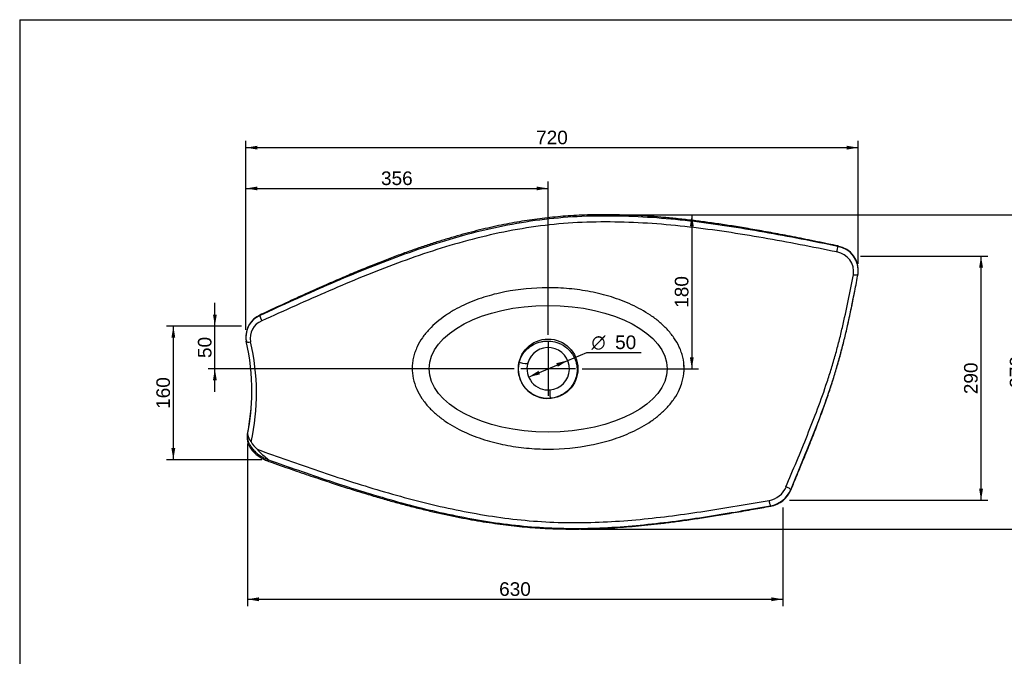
# Model space of a CAD drawing. Header units: millimetres. Extents: x 11 to 285, y 7 to 203.
# Tile 2 of 3: x 11 to 156, y 109 to 203. Entities that reach past the tile are written whole.
import ezdxf
from ezdxf.enums import TextEntityAlignment as Align
from ezdxf.lldxf.tags import DXFTag

# ---------------------------------------------------------------- set-up
doc = ezdxf.new("R2010")
doc.units = ezdxf.units.MM
for name, color, linetype in [('1', 7, 'Continuous'), ('Default', 7, 'Continuous'), ('KONG_70', 7, 'Continuous')]:
    doc.layers.add(name, color=color, linetype=linetype)
doc.styles.add('SEACAD_Arial', font='ARIAL.TTF')
doc.styles.add('SEACAD_Solid_Edge_ANSI1_Symbols', font='semeca1.ttf')
tags = doc.linetypes.add('CENTER2', pattern=[28.575, 19.05, -3.175, 3.175, -3.175]).pattern_tags.tags
tags[10:11] = [DXFTag(74, 4), DXFTag(75, 0), DXFTag(340, '0'), DXFTag(46, 0.0), DXFTag(50, 0.0), DXFTag(44, 0.0), DXFTag(45, 0.0)]
tags[8:9] = [DXFTag(74, 4), DXFTag(75, 0), DXFTag(340, '0'), DXFTag(46, 0.0), DXFTag(50, 0.0), DXFTag(44, 0.0), DXFTag(45, 0.0)]
tags[6:7] = [DXFTag(74, 4), DXFTag(75, 0), DXFTag(340, '0'), DXFTag(46, 0.0), DXFTag(50, 0.0), DXFTag(44, 0.0), DXFTag(45, 0.0)]
tags[4:5] = [DXFTag(74, 4), DXFTag(75, 0), DXFTag(340, '0'), DXFTag(46, 0.0), DXFTag(50, 0.0), DXFTag(44, 0.0), DXFTag(45, 0.0)]
tags = doc.linetypes.add('HIDDEN2', pattern=[4.7625, 3.175, -1.5875]).pattern_tags.tags
tags[6:7] = [DXFTag(74, 4), DXFTag(75, 0), DXFTag(340, '0'), DXFTag(46, 0.0), DXFTag(50, 0.0), DXFTag(44, 0.0), DXFTag(45, 0.0)]
tags[4:5] = [DXFTag(74, 4), DXFTag(75, 0), DXFTag(340, '0'), DXFTag(46, 0.0), DXFTag(50, 0.0), DXFTag(44, 0.0), DXFTag(45, 0.0)]
doc.dimstyles.new('ISO_PALLINATURA', dxfattribs={"dimtxt": 2, "dimasz": 1.7, "dimexe": 1, "dimexo": 1, "dimgap": 1, "dimtad": 1, "dimdec": 0, "dimlfac": 8, "dimtxsty": 'SEACAD_Arial', "dimblk1": '_SE_FILLED', "dimblk2": '_SE_FILLED', "dimsah": 1, "dimcen": 1, "dimadec": 0, "dimazin": 0, "dimtfac": 1, "dimtdec": 0, "dimtmove": 0, "dimatfit": 3, "dimfxl": 1, "dimtolj": 1, "dimarcsym": 0})

# ---------------------------------------------------------------- blocks, each defined once
blk = doc.blocks.new('SEANNOT_GROUP')
at = {"layer": 'Default', "color": 7, "linetype": 'CENTER2'}
for p, q in [((88.6, 155.47), (88.6, 147.47)), ((92.6, 151.47), (84.6, 151.47))]:
    blk.add_line(p, q, dxfattribs=at)
blk = doc.blocks.new('SE')
at = {"layer": 'KONG_70', "color": 7, "linetype": 'Continuous'}
blk.add_line((134.19, 165.46), (134.2, 165.5), dxfattribs=at)
at = {"layer": 'KONG_70', "color": 7, "linetype": 'HIDDEN2'}
blk.add_line((134.19, 165.43), (134.19, 165.46), dxfattribs=at)
blk.add_circle((88.6, 151.47), 4.38, dxfattribs=at)
at = {"layer": 'KONG_70', "color": 7, "linetype": 'Continuous'}
for centre, radius, start, end in [((130.63, 165.98), 3.6, 352.2598, 80.2768), ((130.61, 165.76), 2.93, 351.1876, 81.1842), ((130.63, 165.93), 3.6, 351.851, 80.3997), ((47.57, 156.2), 3.44, 113.5343, 182.3678), ((47.5, 156.18), 3.38, 113.144, 185.969), ((47.5, 155.99), 2.73, 111.9533, 191.7074), ((47.57, 156.2), 3.44, 183.9422, 186.119), ((46.84, 156.12), 2.71, 185.9466, 192.8856), ((12.52, 148.24), 32.5, 359.6259, 12.9461), ((12.51, 147.94), 33.18, 347.4167, 13.0576), ((88.6, 151.47), 3.12, 274.8881, 164.995), ((88.47, 151.38), 4.27, 165.7669, 275.5617), ((88.6, 151.47), 3.12, 164.995, 274.8881), ((10.88, 148.42), 34.13, 348.7476, 359.2573), ((12.52, 148.24), 32.5, 348.6291, 359.6259), ((47.02, 142.35), 2.69, 191.2251, 217.7084), ((48.57, 142.85), 4.26, 210.1486, 229.1644), ((58.52, 151.84), 17.65, 223.8183, 231.2018), ((120.53, 135.37), 3.33, 279.8943, 336.9215), ((120.58, 135.27), 4.04, 280.189, 336.7103), ((120.64, 135.17), 3.98, 280.1158, 336.9063)]:
    blk.add_arc(centre, radius, start, end, dxfattribs=at)
at = {"layer": 'KONG_70', "color": 7, "linetype": 'HIDDEN2'}
blk.add_arc((47.57, 156.2), 3.44, 182.3678, 183.9422, dxfattribs=at)
at = {"layer": 'KONG_70', "color": 7, "linetype": 'Continuous'}
for centre, major_axis, ratio, start_param, end_param in [((131.11, 168.92), (-0.128, -0.612), 0.01054, -3.593104, -3.149951), ((131.11, 168.92), (0.128, 0.612), 0.01054, 4.262785, 5.831674), ((133.58, 165.54), (0.614, -0.116), 0.388051, 4.677451, 6.248581), ((46.46, 158.79), (0.265, -0.566), 0.167757, 3.152487, 3.577887), ((46.46, 158.79), (-0.265, 0.566), 0.167757, 0.436294, 2.004516), ((44.81, 155.64), (0.611, 0.131), 0.334028, 3.106571, 4.682358), ((84.37, 152.6), (1.21, -0.32), 0.143263, 4.718051, 6.283185), ((88.97, 147.11), (0.11, -1.25), 0.065143, 3.141593, 4.695261), ((44.97, 141.64), (0.613, -0.12), 0.718018, 2.97224, 3.141873), ((47.53, 138.5), (0.209, 0.589), 0.156699, 3.13679, 4.00635), ((123.73, 133.85), (0.577, -0.24), 0.253508, 0.343142, 1.915801), ((123.73, 133.85), (-0.577, 0.24), 0.253508, 3.138476, 3.484735), ((121.23, 131.87), (0.111, -0.615), 0.155614, 4.304119, 5.876562), ((121.23, 131.87), (-0.111, 0.615), 0.155614, 2.73497, 3.139912)]:
    blk.add_ellipse(centre, major_axis=major_axis, ratio=ratio, start_param=start_param, end_param=end_param, dxfattribs=at)
at = {"layer": 'KONG_70', "color": 7, "linetype": 'HIDDEN2'}
blk.add_ellipse((88.6, 151.47), major_axis=(-17.5, 0), ratio=0.532618, dxfattribs=at)
at = {"layer": 'KONG_70', "color": 7, "linetype": 'Continuous'}
for points, knots in [([(131.24, 169.55), (130.74, 169.65), (129.26, 169.96), (126.59, 170.5), (123.54, 171.1), (120.72, 171.63), (118.12, 172.08), (115.71, 172.48), (113.47, 172.82), (111.36, 173.11), (109.28, 173.37), (107.22, 173.59), (105.18, 173.78), (103.23, 173.93), (101.35, 174.03), (99.53, 174.1), (97.77, 174.14), (96.05, 174.14), (94.39, 174.11), (92.76, 174.04), (91.18, 173.94), (89.63, 173.81), (88.11, 173.65), (86.61, 173.46), (85.11, 173.24), (83.6, 172.99), (82.06, 172.69), (80.5, 172.37), (78.91, 172), (77.29, 171.59), (75.64, 171.15), (73.95, 170.66), (72.23, 170.13), (70.45, 169.55), (68.63, 168.93), (66.75, 168.25), (64.8, 167.51), (62.77, 166.72), (60.62, 165.84), (58.33, 164.87), (55.86, 163.8), (53.18, 162.61), (50.27, 161.28), (47.84, 160.15), (46.53, 159.53), (46.18, 159.37)], [0, 0, 0, 0, 0.015739, 0.054764, 0.089754, 0.121863, 0.151821, 0.179224, 0.204584, 0.228574, 0.251418, 0.275621, 0.298707, 0.320816, 0.342088, 0.362634, 0.382541, 0.401883, 0.420721, 0.439108, 0.457092, 0.474713, 0.492007, 0.509015, 0.526144, 0.543578, 0.561347, 0.579482, 0.59802, 0.616999, 0.636463, 0.656462, 0.677054, 0.698305, 0.720296, 0.743124, 0.766911, 0.791814, 0.818049, 0.846405, 0.877336, 0.91057, 0.947, 0.988191, 1, 1, 1, 1]), ([(131.23, 169.47), (127.62, 170.22), (124, 170.93), (116.73, 172.21), (113.09, 172.78), (105.75, 173.62), (102.07, 173.89), (96.54, 173.97), (94.7, 173.94), (91.04, 173.75), (89.2, 173.59), (85.56, 173.13), (83.75, 172.82), (80.16, 172.1), (78.38, 171.68), (73.09, 170.26), (69.62, 169.12), (62.79, 166.59), (59.43, 165.21), (52.77, 162.31), (49.47, 160.81), (46.18, 159.29)], [0, 0, 0, 0, 0.125, 0.125, 0.25, 0.25, 0.375, 0.375, 0.4375, 0.4375, 0.5, 0.5, 0.5625, 0.5625, 0.625, 0.625, 0.75, 0.75, 0.875, 0.875, 1, 1, 1, 1]), ([(131.06, 168.66), (127.47, 169.38), (123.87, 170.09), (116.64, 171.35), (113.01, 171.91), (105.73, 172.74), (102.07, 173.01), (96.57, 173.09), (94.74, 173.07), (91.09, 172.88), (89.27, 172.72), (83.84, 172.02), (80.27, 171.28), (73.27, 169.4), (69.83, 168.27), (63.05, 165.75), (59.7, 164.37), (53.07, 161.5), (49.77, 160.01), (46.48, 158.52)], [0, 0, 0, 0, 0.125, 0.125, 0.25, 0.25, 0.375, 0.375, 0.4375, 0.4375, 0.5, 0.5, 0.625, 0.625, 0.75, 0.75, 0.875, 0.875, 1, 1, 1, 1]), ([(123.59, 134.07), (124.63, 136.59), (125.69, 139.12), (127.25, 142.99), (127.75, 144.29), (128.73, 146.9), (129.2, 148.21), (129.86, 150.19), (130.07, 150.85), (130.48, 152.18), (130.68, 152.85), (131.05, 154.2), (131.23, 154.87), (131.57, 156.21), (131.73, 156.87), (132.5, 160.17), (133.01, 162.75), (133.51, 165.31)], [0, 0, 0, 0, 0.25, 0.25, 0.375, 0.375, 0.5, 0.5, 0.5625, 0.5625, 0.625, 0.625, 0.6875, 0.6875, 0.75, 0.75, 1, 1, 1, 1]), ([(124.29, 133.67), (125.35, 136.23), (126.42, 138.8), (127.97, 142.72), (128.48, 144.04), (129.46, 146.72), (129.93, 148.06), (130.58, 150.08), (130.79, 150.76), (131.19, 152.11), (131.39, 152.79), (131.75, 154.15), (131.93, 154.83), (132.27, 156.18), (132.43, 156.86), (132.99, 159.34), (133.36, 161.12), (133.71, 162.89)], [0, 0, 0, 0, 0.25, 0.25, 0.375, 0.375, 0.5, 0.5, 0.5625, 0.5625, 0.625, 0.625, 0.6875, 0.6875, 0.75, 0.75, 0.9192658, 0.9192658, 0.9192658, 0.9192658]), ([(124.31, 133.61), (124.57, 134.24), (124.99, 135.27), (125.67, 136.9), (126.27, 138.37), (126.82, 139.73), (127.32, 141), (127.79, 142.19), (128.24, 143.36), (128.68, 144.53), (129.1, 145.68), (129.49, 146.79), (129.85, 147.81), (130.17, 148.79), (130.47, 149.72), (130.77, 150.68), (131.06, 151.64), (131.34, 152.6), (131.6, 153.57), (131.86, 154.54), (132.11, 155.52), (132.35, 156.53), (132.6, 157.58), (132.84, 158.69), (133.09, 159.86), (133.35, 161.09), (133.56, 162.14), (133.67, 162.71), (133.71, 162.9)], [0, 0, 0, 0, 0.060995, 0.117903, 0.169511, 0.216585, 0.260252, 0.301241, 0.340054, 0.381131, 0.420136, 0.457373, 0.493141, 0.523118, 0.554859, 0.586529, 0.618424, 0.650521, 0.682793, 0.715212, 0.747714, 0.780825, 0.81683, 0.854425, 0.894042, 0.936209, 0.981714, 1, 1, 1, 1]), ([(84.33, 152.43), (84.44, 152.8), (84.59, 153.16), (84.89, 153.65), (85, 153.81), (85.25, 154.11), (85.38, 154.25), (85.81, 154.65), (86.12, 154.87), (86.81, 155.23), (87.18, 155.36), (87.74, 155.49), (87.94, 155.52), (88.33, 155.55), (88.52, 155.56), (89.11, 155.53), (89.5, 155.46), (90.06, 155.29), (90.24, 155.21), (90.59, 155.05), (90.76, 154.95), (91.26, 154.63), (91.55, 154.38), (91.94, 153.94), (92.06, 153.78), (92.27, 153.46), (92.37, 153.29), (92.53, 152.94), (92.61, 152.75), (92.72, 152.38), (92.77, 152.19), (92.86, 151.62), (92.87, 151.22), (92.8, 150.64), (92.76, 150.45), (92.66, 150.08), (92.6, 149.89), (92.37, 149.35), (92.17, 149.02), (91.67, 148.41), (91.39, 148.14), (90.91, 147.8), (90.74, 147.7), (90.39, 147.52), (90.22, 147.44), (89.67, 147.24), (89.28, 147.16), (88.89, 147.12)], [0, 0, 0, 0, 0.0625, 0.0625, 0.09375, 0.09375, 0.125, 0.125, 0.1875, 0.1875, 0.25, 0.25, 0.28125, 0.28125, 0.3125, 0.3125, 0.375, 0.375, 0.40625, 0.40625, 0.4375, 0.4375, 0.5, 0.5, 0.53125, 0.53125, 0.5625, 0.5625, 0.59375, 0.59375, 0.625, 0.625, 0.6875, 0.6875, 0.71875, 0.71875, 0.75, 0.75, 0.8125, 0.8125, 0.875, 0.875, 0.90625, 0.90625, 0.9375, 0.9375, 1, 1, 1, 1]), ([(44.36, 141.76), (44.35, 141.71), (44.33, 141.6), (44.31, 141.37), (44.32, 141.1), (44.37, 140.82), (44.44, 140.54), (44.55, 140.27), (44.69, 139.99), (44.86, 139.72), (45.06, 139.46), (45.28, 139.21), (45.53, 138.97), (45.8, 138.74), (46.08, 138.53), (46.38, 138.34), (46.7, 138.17), (47.02, 138.02), (47.21, 137.95), (47.32, 137.91)], [0, 0, 0, 0, 0.025737, 0.083178, 0.14143, 0.200672, 0.260336, 0.320438, 0.382271, 0.444526, 0.506391, 0.569223, 0.632105, 0.694224, 0.756344, 0.819065, 0.881597, 0.943938, 1, 1, 1, 1]), ([(44.38, 141.83), (44.35, 141.66), (44.34, 141.49), (44.37, 141.13), (44.41, 140.95), (44.53, 140.59), (44.61, 140.4), (44.82, 140.04), (44.95, 139.86), (45.23, 139.52), (45.39, 139.36), (45.75, 139.04), (45.94, 138.89), (46.34, 138.62), (46.56, 138.49), (47, 138.27), (47.23, 138.17), (47.47, 138.09)], [0, 0, 0, 0, 0.125, 0.125, 0.25, 0.25, 0.375, 0.375, 0.5, 0.5, 0.625, 0.625, 0.75, 0.75, 0.875, 0.875, 1, 1, 1, 1]), ([(45.79, 139.62), (48.79, 138.54), (51.8, 137.46), (57.85, 135.41), (60.89, 134.43), (67.04, 132.62), (70.15, 131.79), (74.86, 130.74), (76.44, 130.42), (79.62, 129.87), (81.22, 129.62), (84.42, 129.23), (86.03, 129.08), (89.25, 128.88), (90.87, 128.83), (95.7, 128.82), (98.92, 129.01), (105.31, 129.61), (108.49, 130.04), (114.81, 131), (117.96, 131.54), (121.1, 132.09)], [0, 0, 0, 0, 0.125, 0.125, 0.25, 0.25, 0.375, 0.375, 0.4375, 0.4375, 0.5, 0.5, 0.5625, 0.5625, 0.625, 0.625, 0.75, 0.75, 0.875, 0.875, 1, 1, 1, 1]), ([(47.32, 137.91), (47.58, 137.82), (48.8, 137.38), (51.11, 136.57), (53.97, 135.59), (56.6, 134.72), (59.02, 133.93), (61.28, 133.23), (63.42, 132.59), (65.44, 132.01), (67.43, 131.47), (69.42, 130.96), (71.39, 130.48), (73.28, 130.05), (75.12, 129.67), (76.89, 129.33), (78.62, 129.03), (80.31, 128.77), (81.95, 128.54), (83.57, 128.35), (85.14, 128.19), (86.68, 128.07), (88.19, 127.98), (89.69, 127.92), (91.23, 127.88), (92.78, 127.88), (94.36, 127.9), (95.96, 127.95), (97.59, 128.03), (99.27, 128.13), (101, 128.27), (102.82, 128.44), (104.71, 128.65), (106.68, 128.89), (108.77, 129.17), (111, 129.5), (113.41, 129.88), (116.02, 130.31), (118.74, 130.78), (120.42, 131.09), (121.34, 131.25)], [0, 0, 0, 0, 0.009848, 0.054855, 0.095022, 0.131379, 0.164976, 0.196377, 0.225734, 0.253491, 0.279927, 0.307937, 0.334662, 0.360262, 0.384901, 0.408704, 0.431773, 0.454194, 0.476037, 0.497364, 0.51823, 0.538525, 0.55806, 0.577892, 0.598028, 0.61848, 0.639264, 0.660393, 0.681882, 0.703745, 0.726884, 0.750899, 0.775954, 0.802247, 0.830046, 0.859739, 0.891933, 0.926976, 0.965809, 1, 1, 1, 1]), ([(47.47, 138.09), (50.4, 137.03), (53.35, 136), (59.29, 134.02), (62.28, 133.08), (68.32, 131.37), (71.37, 130.6), (77.54, 129.31), (80.66, 128.79), (85.37, 128.27), (86.95, 128.15), (90.11, 127.99), (91.69, 127.96), (96.42, 128.01), (99.57, 128.21), (105.83, 128.83), (108.94, 129.25), (115.14, 130.21), (118.22, 130.75), (121.3, 131.29)], [0, 0, 0, 0, 0.125, 0.125, 0.25, 0.25, 0.375, 0.375, 0.5, 0.5, 0.5625, 0.5625, 0.625, 0.625, 0.75, 0.75, 0.875, 0.875, 1, 1, 1, 1])]:
    blk.add_open_spline(points, degree=3, knots=knots, dxfattribs=at)
blk.add_open_spline([(133.71, 162.89), (133.87, 163.74), (134.03, 164.58), (134.19, 165.42)], degree=3, dxfattribs=at)
at = {"layer": 'KONG_70', "color": 7, "linetype": 'HIDDEN2'}
for points, knots in [([(108.6, 151.57), (108.6, 151.03), (108.54, 150.51), (108.32, 149.47), (108.14, 148.95), (107.71, 147.98), (107.44, 147.52), (106.84, 146.63), (106.5, 146.21), (105.78, 145.43), (105.4, 145.06), (104.59, 144.37), (104.16, 144.05), (102.84, 143.14), (101.91, 142.63), (99.99, 141.74), (99, 141.36), (96.97, 140.71), (95.94, 140.46), (92.84, 139.84), (90.74, 139.65), (88.08, 139.65), (87.54, 139.66), (86.48, 139.71), (85.95, 139.75), (84.37, 139.9), (83.33, 140.05), (81.26, 140.46), (80.24, 140.71), (78.21, 141.35), (77.21, 141.73), (75.28, 142.64), (74.35, 143.15), (73.02, 144.06), (72.59, 144.39), (71.78, 145.08), (71.4, 145.44), (70.86, 146.03), (70.69, 146.23), (70.35, 146.65), (70.19, 146.87), (69.74, 147.54), (69.48, 148), (69.04, 148.98), (68.87, 149.5), (68.65, 150.54), (68.59, 151.06), (68.6, 151.86), (68.62, 152.13), (68.69, 152.66), (68.73, 152.92), (68.86, 153.44), (68.93, 153.69), (69.11, 154.19), (69.21, 154.44), (69.54, 155.16), (69.81, 155.61), (70.4, 156.47), (70.74, 156.88), (71.81, 158.04), (72.61, 158.7), (73.91, 159.59), (74.36, 159.87), (75.28, 160.39), (75.74, 160.63), (77.17, 161.29), (78.14, 161.67), (79.65, 162.15), (80.15, 162.29), (81.18, 162.56), (81.7, 162.67), (84.3, 163.19), (86.39, 163.39), (89.55, 163.4), (90.61, 163.35), (92.74, 163.16), (93.79, 163.01), (95.87, 162.6), (96.89, 162.35), (98.41, 161.88), (98.91, 161.7), (99.9, 161.32), (100.4, 161.12), (101.85, 160.45), (102.78, 159.93), (104.1, 159.04), (104.53, 158.72), (105.34, 158.03), (105.73, 157.67), (106.45, 156.89), (106.79, 156.48), (107.39, 155.61), (107.66, 155.15), (108, 154.43), (108.1, 154.18), (108.27, 153.68), (108.35, 153.42), (108.53, 152.64), (108.59, 152.11), (108.6, 151.57)], [0, 0, 0, 0, 0.015625, 0.015625, 0.03125, 0.03125, 0.046875, 0.046875, 0.0625, 0.0625, 0.078125, 0.078125, 0.09375, 0.09375, 0.125, 0.125, 0.15625, 0.15625, 0.1875, 0.1875, 0.25, 0.25, 0.265625, 0.265625, 0.28125, 0.28125, 0.3125, 0.3125, 0.34375, 0.34375, 0.375, 0.375, 0.40625, 0.40625, 0.421875, 0.421875, 0.4375, 0.4375, 0.445312, 0.445312, 0.453125, 0.453125, 0.46875, 0.46875, 0.484375, 0.484375, 0.5, 0.5, 0.507812, 0.507812, 0.515625, 0.515625, 0.523437, 0.523437, 0.53125, 0.53125, 0.546875, 0.546875, 0.5625, 0.5625, 0.59375, 0.59375, 0.609375, 0.609375, 0.625, 0.625, 0.65625, 0.65625, 0.671875, 0.671875, 0.6875, 0.6875, 0.75, 0.75, 0.78125, 0.78125, 0.8125, 0.8125, 0.84375, 0.84375, 0.859375, 0.859375, 0.875, 0.875, 0.90625, 0.90625, 0.921875, 0.921875, 0.9375, 0.9375, 0.953125, 0.953125, 0.96875, 0.96875, 0.976562, 0.976562, 0.984375, 0.984375, 1, 1, 1, 1]), ([(108.6, 151.52), (108.6, 151.79), (108.58, 152.06), (108.55, 152.34), (108.55, 152.35), (108.55, 152.37)], [0, 0, 0, 0, 0.0078125, 0.0078125, 0.008223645, 0.008223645, 0.008223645, 0.008223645])]:
    blk.add_open_spline(points, degree=3, knots=knots, dxfattribs=at)
for points in [[(108.56, 150.79), (108.59, 151.03), (108.6, 151.28), (108.6, 151.52)], [(108.1, 148.88), (108.15, 149.02), (108.2, 149.16), (108.25, 149.31)]]:
    blk.add_open_spline(points, degree=3, dxfattribs=at)
blk = doc.blocks.new('DMBLK86')
at = {"layer": 'Default', "linetype": 'Continuous'}
for points in [[(45.83, 184.29), (44.13, 184.01), (45.83, 183.73)], [(132.53, 184.29), (132.53, 183.73), (134.23, 184.01)]]:
    blk.add_hatch(color=7, dxfattribs=at).paths.add_polyline_path(points)
at = {"layer": 'Default', "color": 7, "linetype": 'Continuous'}
for p, q in [((44.13, 157.18), (44.13, 185.01)), ((44.13, 184.01), (134.23, 184.01)), ((134.23, 166.93), (134.23, 185.01))]:
    blk.add_line(p, q, dxfattribs=at)
at = {"layer": 'Default', "color": 7, "linetype": 'Continuous', "style": 'SEACAD_Arial'}
blk.add_text('720', height=2, dxfattribs=at).set_placement((86.83, 186.51), align=Align.TOP_LEFT)
blk = doc.blocks.new('_SE_FILLED')
at = {"color": 0}
blk.add_line((0, 0), (-1, 0), dxfattribs=at)
blk.add_solid([(0, 0), (-1, -0.1665), (-1, 0.1665), (0, 0)], dxfattribs=at)
blk = doc.blocks.new('DMBLK87')
at = {"layer": 'Default', "linetype": 'Continuous'}
for points in [[(33.18, 156.05), (33.74, 156.05), (33.46, 157.75)], [(33.18, 139.79), (33.46, 138.09), (33.74, 139.79)]]:
    blk.add_hatch(color=7, dxfattribs=at).paths.add_polyline_path(points)
at = {"layer": 'Default', "color": 7, "linetype": 'Continuous'}
for p, q in [((43.51, 157.75), (32.46, 157.75)), ((33.46, 138.09), (33.46, 157.75)), ((46.47, 138.09), (32.46, 138.09))]:
    blk.add_line(p, q, dxfattribs=at)
at = {"layer": 'Default', "color": 7, "linetype": 'Continuous', "style": 'SEACAD_Arial'}
blk.add_text('160', height=2, rotation=90, dxfattribs=at).set_placement((30.96, 145.57), align=Align.TOP_LEFT)
blk = doc.blocks.new('DMBLK88')
at = {"layer": 'Default', "linetype": 'Continuous'}
for points in [[(46.05, 117.26), (46.05, 117.83), (44.35, 117.55)], [(121.42, 117.26), (123.12, 117.55), (121.42, 117.83)]]:
    blk.add_hatch(color=7, dxfattribs=at).paths.add_polyline_path(points)
at = {"layer": 'Default', "color": 7, "linetype": 'Continuous'}
for p, q in [((44.35, 140.48), (44.35, 116.55)), ((123.12, 131.06), (123.12, 116.55)), ((44.35, 117.55), (123.12, 117.55))]:
    blk.add_line(p, q, dxfattribs=at)
at = {"layer": 'Default', "color": 7, "linetype": 'Continuous', "style": 'SEACAD_Arial'}
blk.add_text('630', height=2, dxfattribs=at).set_placement((81.39, 120.05), align=Align.TOP_LEFT)
blk = doc.blocks.new('DMBLK89')
at = {"layer": 'Default', "linetype": 'Continuous'}
for points in [[(152.57, 166.35), (152.28, 168.05), (152, 166.35)], [(152.57, 133.81), (152, 133.81), (152.28, 132.11)]]:
    blk.add_hatch(color=7, dxfattribs=at).paths.add_polyline_path(points)
at = {"layer": 'Default', "color": 7, "linetype": 'Continuous'}
for p, q in [((134.53, 168.05), (153.28, 168.05)), ((152.28, 132.11), (152.28, 168.05)), ((124.09, 132.11), (153.28, 132.11))]:
    blk.add_line(p, q, dxfattribs=at)
at = {"layer": 'Default', "color": 7, "linetype": 'Continuous', "style": 'SEACAD_Arial'}
blk.add_text('290', height=2, rotation=90, dxfattribs=at).set_placement((149.78, 147.73), align=Align.TOP_LEFT)
blk = doc.blocks.new('DMBLK90')
at = {"layer": 'Default', "linetype": 'Continuous'}
for points in [[(45.83, 178.29), (44.13, 178.01), (45.83, 177.73)], [(86.9, 178.29), (86.9, 177.73), (88.6, 178.01)]]:
    blk.add_hatch(color=7, dxfattribs=at).paths.add_polyline_path(points)
at = {"layer": 'Default', "color": 7, "linetype": 'Continuous'}
for p, q in [((44.13, 157.18), (44.13, 179.01)), ((88.6, 156.47), (88.6, 179.01)), ((44.13, 178.01), (88.6, 178.01))]:
    blk.add_line(p, q, dxfattribs=at)
at = {"layer": 'Default', "color": 7, "linetype": 'Continuous', "style": 'SEACAD_Arial'}
blk.add_text('356', height=2, dxfattribs=at).set_placement((64.01, 180.51), align=Align.TOP_LEFT)
blk = doc.blocks.new('DMBLK91')
at = {"layer": 'Default', "linetype": 'Continuous'}
for points in [[(39.29, 159.45), (39.57, 157.75), (39.85, 159.45)], [(39.29, 149.77), (39.85, 149.77), (39.57, 151.47)]]:
    blk.add_hatch(color=7, dxfattribs=at).paths.add_polyline_path(points)
at = {"layer": 'Default', "color": 7, "linetype": 'Continuous'}
for p, q in [((39.57, 148.07), (39.57, 161.15)), ((43.51, 157.75), (38.57, 157.75)), ((83.6, 151.47), (38.57, 151.47))]:
    blk.add_line(p, q, dxfattribs=at)
at = {"layer": 'Default', "color": 7, "linetype": 'Continuous', "style": 'SEACAD_Arial'}
blk.add_text('50', height=2, rotation=90, dxfattribs=at).set_placement((37.07, 153.05), align=Align.TOP_LEFT)
blk = doc.blocks.new('DMBLK92')
at = {"layer": 'Default', "linetype": 'Continuous'}
for points in [[(89.8, 152.29), (90.02, 151.76), (91.48, 152.69)], [(87.18, 151.17), (85.72, 150.25), (87.4, 150.65)]]:
    blk.add_hatch(color=7, dxfattribs=at).paths.add_polyline_path(points)
at = {"layer": 'Default', "color": 7, "linetype": 'Continuous'}
for p, q in [((91.48, 152.69), (94.27, 153.87)), ((94.27, 153.87), (102.28, 153.87)), ((85.72, 150.25), (91.48, 152.69))]:
    blk.add_line(p, q, dxfattribs=at)
for s, style, p in [('O', 'SEACAD_Solid_Edge_ANSI1_Symbols', (94.97, 156.37)), ('50', 'SEACAD_Arial', (98.45, 156.37))]:
    blk.add_text(s, height=2, dxfattribs=dict(at, style=style)).set_placement(p, align=Align.TOP_LEFT)
blk = doc.blocks.new('DMBLK99')
at = {"layer": 'Default', "linetype": 'Continuous'}
for points in [[(110.02, 172.44), (109.73, 174.14), (109.45, 172.44)], [(110.02, 153.17), (109.45, 153.17), (109.73, 151.47)]]:
    blk.add_hatch(color=7, dxfattribs=at).paths.add_polyline_path(points)
at = {"layer": 'Default', "color": 7, "linetype": 'Continuous'}
for p, q in [((97.91, 174.14), (110.73, 174.14)), ((109.73, 174.14), (109.73, 151.47)), ((93.6, 151.47), (110.73, 151.47))]:
    blk.add_line(p, q, dxfattribs=at)
at = {"layer": 'Default', "color": 7, "linetype": 'Continuous', "style": 'SEACAD_Arial'}
blk.add_text('180', height=2, rotation=90, dxfattribs=at).set_placement((107.23, 160.45), align=Align.TOP_LEFT)
blk = doc.blocks.new('DMBLK100')
at = {"layer": 'Default', "linetype": 'Continuous'}
for points in [[(159.29, 172.44), (159.01, 174.14), (158.73, 172.44)], [(159.29, 129.58), (158.73, 129.58), (159.01, 127.88)]]:
    blk.add_hatch(color=7, dxfattribs=at).paths.add_polyline_path(points)
at = {"layer": 'Default', "color": 7, "linetype": 'Continuous'}
for p, q in [((97.91, 174.14), (160.01, 174.14)), ((159.01, 174.14), (159.01, 127.88)), ((93.4, 127.88), (160.01, 127.88))]:
    blk.add_line(p, q, dxfattribs=at)
at = {"layer": 'Default', "color": 7, "linetype": 'Continuous', "style": 'SEACAD_Arial'}
blk.add_text('370', height=2, rotation=90, dxfattribs=at).set_placement((156.51, 148.66), align=Align.TOP_LEFT)

msp = doc.modelspace()

# ---------------------------------------------------------------- linework, layer by layer
at = {"layer": '1', "color": 7, "linetype": 'Continuous'}
for q in [(284.3566, 202.845), (10.8564, 7.2813)]:
    msp.add_line((10.8564, 202.845), q, dxfattribs=at)

# ---------------------------------------------------------------- block references
at = {"layer": 'Default'}
for name in ['SE', 'SEANNOT_GROUP']:
    msp.add_blockref(name, (0, 0), dxfattribs=at)

# ---------------------------------------------------------------- dimensions: what is measured, and where the dimension line sits
at = {"layer": 'Default', "color": 7, "linetype": 'Continuous'}
for base, p1, p2, picture, middle in [((134.2263, 184.0097), (44.1266, 156.1841), (134.2263, 165.9266), 'DMBLK86', (89.1764, 184.0097)), ((88.5984, 178.0097), (44.1266, 156.1841), (88.5984, 151.468), 'DMBLK90', (66.3625, 178.0097)), ((123.1221, 117.5483), (44.3475, 141.4754), (123.1221, 132.0569), 'DMBLK88', (83.7348, 117.5483))]:
    dim = msp.add_linear_dim(base=base, p1=p1, p2=p2, text='\\A1;<>', dimstyle='ISO_PALLINATURA', dxfattribs=at)
    dim.commit()
    dim.dimension.update_dxf_attribs({"geometry": picture, "text_midpoint": middle, "dimtype": 160})
for base, p1, p2, picture, middle in [((109.7322, 151.468), (96.9077, 174.1376), (88.5984, 151.468), 'DMBLK99', (109.7322, 162.8028)), ((159.0101, 127.8811), (96.9077, 174.1376), (92.401, 127.8811), 'DMBLK100', (159.0101, 151.0093)), ((152.2824, 168.0467), (123.0936, 132.107), (133.5349, 168.0467), 'DMBLK89', (152.2824, 150.0768)), ((39.5714, 157.7549), (88.5984, 151.468), (44.5143, 157.7549), 'DMBLK91', (39.5714, 154.6115)), ((33.4603, 157.7549), (47.4655, 138.0891), (44.5143, 157.7549), 'DMBLK87', (33.4603, 147.922))]:
    dim = msp.add_linear_dim(base=base, p1=p1, p2=p2, angle=90, text='\\A1;<>', dimstyle='ISO_PALLINATURA', dxfattribs=at)
    dim.commit()
    dim.dimension.update_dxf_attribs({"geometry": picture, "text_midpoint": middle, "dimtype": 160})
dim = msp.add_diameter_dim_2p(p1=(85.7212, 150.2483), p2=(91.4755, 152.6877), text='\\A1;<>', dimstyle='ISO_PALLINATURA', override={"dimtad": 0, "dimtih": 1, "dimtoh": 1, "dimdec": 2, "dimtdec": 2, "dimtofl": 0}, dxfattribs=at)
dim.commit()
dim.dimension.update_dxf_attribs({"geometry": 'DMBLK92', "text_midpoint": (94.266, 153.8707), "dimtype": 163})

doc.saveas('drawing.dxf')
